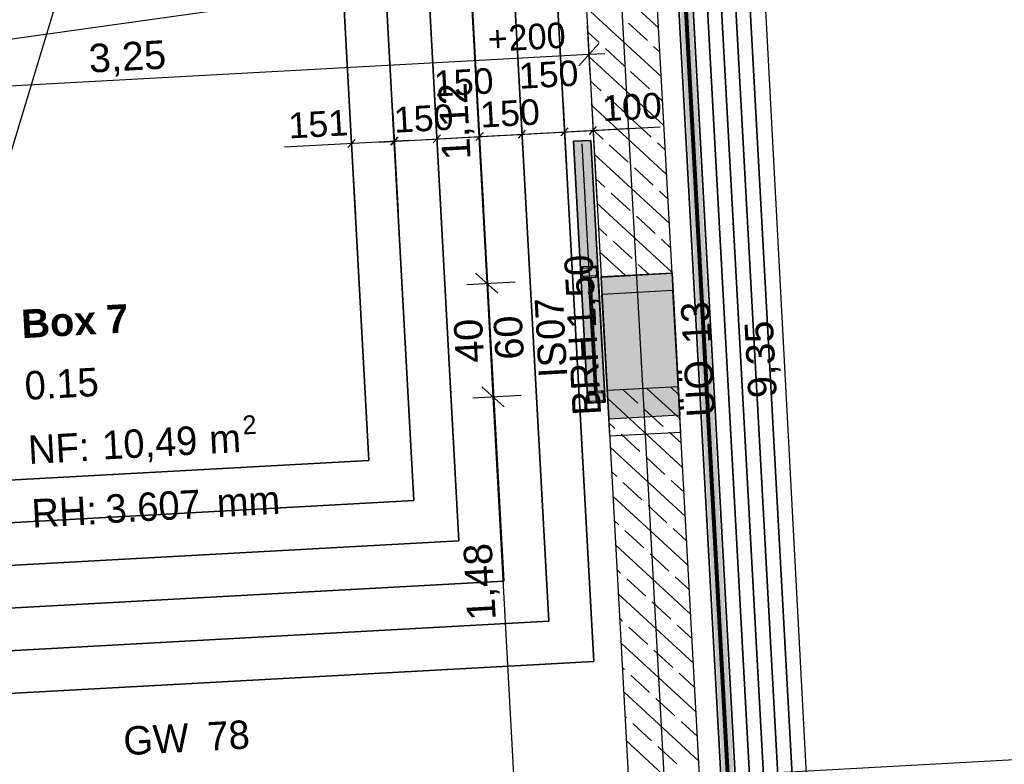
# Model space of a CAD drawing. Extents: x 199 to 1388, y 138 to 979.
# Tile 42 of 155: x 720 to 789, y 402 to 455. Entities that reach past the tile are written whole.
import ezdxf
from ezdxf.lldxf.tags import DXFTag

# ---------------------------------------------------------------- set-up
doc = ezdxf.new("R2010")
doc.units = 0
doc.layers.get('0').update_dxf_attribs({"lineweight": 25})
for name, color, linetype, lineweight, true_color in [('01AFU Allgemein Bemaßung-A07ET47HDI', 7, 'Continuous', 25, 0x848484), ('20 Bodenaufbau - Gefällelinien', 7, 'Continuous', 25, 0x848484), ('20 Fundament-A07ET47RDI', 7, 'Continuous', 25, 0x848484), ('20 Gitterwände - Beschriftung-A07ET47UDI', 7, 'Continuous', 25, 0x848484), ('20 Höhen Schwellen', 7, 'Continuous', 25, 0x848484), ('20 Innenwände-A07ET47KDI', 7, 'Continuous', 25, 0x848484), ('20 Platzbedarf Schieber', 7, 'Continuous', 25, 0x848484), ('20 Räume Innen', 7, 'Continuous', 25, 0x848484), ('20 Schieber', 7, 'Continuous', 25, 0x848484), ('A-0', 7, 'Continuous', 25, 0x848484), ('H_Ruecklauf', 5, 'STRICHLINIE2', 35, 0x0000ff), ('H_Vorlauf', 1, 'Continuous', 35, 0xff0000), ('UPO_Loop2', 140, 'Continuous', 30, 0x00bfff), ('Uponor_ZonenGrenze', 1, 'Continuous', 25, 0xff0000)]:
    doc.layers.add(name, color=color, linetype=linetype, lineweight=lineweight, true_color=true_color)
for name, color, linetype, lineweight in [('02 Raster Gebäude-A07ET47NDI', 7, 'Continuous', 25), ('H_Mass', 7, 'Continuous', 25), ('SC_Wanddurchbruch', 7, 'Continuous', 25)]:
    doc.layers.add(name, color=color, linetype=linetype, lineweight=lineweight)
doc.styles.get("Standard").update_dxf_attribs({"font": 'arial.ttf'})
tags = doc.linetypes.add('fein_strichliert', pattern=[4, 1, -2, 1]).pattern_tags.tags
tags[8:9] = [DXFTag(74, 4), DXFTag(75, 0), DXFTag(340, '0'), DXFTag(46, 0.0), DXFTag(50, 0.0), DXFTag(44, 0.0), DXFTag(45, 0.0)]
tags[6:7] = [DXFTag(74, 4), DXFTag(75, 0), DXFTag(340, '0'), DXFTag(46, 0.0), DXFTag(50, 0.0), DXFTag(44, 0.0), DXFTag(45, 0.0)]
tags[4:5] = [DXFTag(74, 4), DXFTag(75, 0), DXFTag(340, '0'), DXFTag(46, 0.0), DXFTag(50, 0.0), DXFTag(44, 0.0), DXFTag(45, 0.0)]
tags = doc.linetypes.add('Raster-A07ET47ODI', pattern=[0.2, 0.1, -0.05, 0, -0.05]).pattern_tags.tags
tags[10:11] = [DXFTag(74, 4), DXFTag(75, 0), DXFTag(340, '0'), DXFTag(46, 1.0), DXFTag(50, 0.0), DXFTag(44, 0.0), DXFTag(45, 0.0)]
tags[8:9] = [DXFTag(74, 4), DXFTag(75, 0), DXFTag(340, '0'), DXFTag(46, 1.0), DXFTag(50, 0.0), DXFTag(44, 0.0), DXFTag(45, 0.0)]
tags[6:7] = [DXFTag(74, 4), DXFTag(75, 0), DXFTag(340, '0'), DXFTag(46, 1.0), DXFTag(50, 0.0), DXFTag(44, 0.0), DXFTag(45, 0.0)]
tags[4:5] = [DXFTag(74, 4), DXFTag(75, 0), DXFTag(340, '0'), DXFTag(46, 1.0), DXFTag(50, 0.0), DXFTag(44, 0.0), DXFTag(45, 0.0)]
tags = doc.linetypes.add('Strichlinie eng-A07ET47GDI', pattern=[0.115, 0.075, -0.04]).pattern_tags.tags
tags[6:7] = [DXFTag(74, 4), DXFTag(75, 0), DXFTag(340, '0'), DXFTag(46, 1.0), DXFTag(50, 0.0), DXFTag(44, 0.0), DXFTag(45, 0.0)]
tags[4:5] = [DXFTag(74, 4), DXFTag(75, 0), DXFTag(340, '0'), DXFTag(46, 1.0), DXFTag(50, 0.0), DXFTag(44, 0.0), DXFTag(45, 0.0)]
tags = doc.linetypes.add('STRICHLINIE2', pattern=[9.525, 6.35, -3.175]).pattern_tags.tags
tags[6:7] = [DXFTag(74, 4), DXFTag(75, 0), DXFTag(340, '0'), DXFTag(46, 0.0), DXFTag(50, 0.0), DXFTag(44, 0.0), DXFTag(45, 0.0)]
tags[4:5] = [DXFTag(74, 4), DXFTag(75, 0), DXFTag(340, '0'), DXFTag(46, 0.0), DXFTag(50, 0.0), DXFTag(44, 0.0), DXFTag(45, 0.0)]
tags = doc.linetypes.add('Strichpunktx2', pattern=[2, 1, -0.5, 0, -0.5]).pattern_tags.tags
tags[10:11] = [DXFTag(74, 4), DXFTag(75, 0), DXFTag(340, '0'), DXFTag(46, 1.0), DXFTag(50, 0.0), DXFTag(44, 0.0), DXFTag(45, 0.0)]
tags[8:9] = [DXFTag(74, 4), DXFTag(75, 0), DXFTag(340, '0'), DXFTag(46, 1.0), DXFTag(50, 0.0), DXFTag(44, 0.0), DXFTag(45, 0.0)]
tags[6:7] = [DXFTag(74, 4), DXFTag(75, 0), DXFTag(340, '0'), DXFTag(46, 1.0), DXFTag(50, 0.0), DXFTag(44, 0.0), DXFTag(45, 0.0)]
tags[4:5] = [DXFTag(74, 4), DXFTag(75, 0), DXFTag(340, '0'), DXFTag(46, 1.0), DXFTag(50, 0.0), DXFTag(44, 0.0), DXFTag(45, 0.0)]
tags = doc.linetypes.add('Öffnungslinie Tür Fenster-A07ET47JDI', pattern=[0.115, 0.075, -0.04]).pattern_tags.tags
tags[6:7] = [DXFTag(74, 4), DXFTag(75, 0), DXFTag(340, '0'), DXFTag(46, 1.0), DXFTag(50, 0.0), DXFTag(44, 0.0), DXFTag(45, 0.0)]
tags[4:5] = [DXFTag(74, 4), DXFTag(75, 0), DXFTag(340, '0'), DXFTag(46, 1.0), DXFTag(50, 0.0), DXFTag(44, 0.0), DXFTag(45, 0.0)]

# ---------------------------------------------------------------- blocks, each defined once
blk = doc.blocks.new('Referenz-A07ET47ZDI', base_point=(226.995, 158.1))
at = {"layer": '01AFU Allgemein Bemaßung-A07ET47HDI'}
for p, q in [((769.022, 524.278), (778.892, 337.534)), ((751.822, 458.655), (753.047, 436.276)), ((760.12, 454.352), (760.306, 450.951)), ((759.521, 451.565), (760.937, 453.145)), ((760.229, 452.355), (695.329, 448.803)), ((761.352, 452.417), (760.229, 452.355)), ((753.837, 435.568), (752.257, 436.984)), ((751.643, 436.199), (755.044, 436.385)), ((753.047, 436.276), (753.485, 428.288)), ((754.274, 427.58), (752.695, 428.996)), ((752.08, 428.211), (755.482, 428.397)), ((753.485, 428.288), (755.102, 398.744))]:
    blk.add_line(p, q, dxfattribs=at)
at = {"layer": '02 Raster Gebäude-A07ET47NDI', "linetype": 'Raster-A07ET47ODI', "ltscale": 56.250004}
for p, q in [((735.15, 956.219), (772.215, 279.107)), ((670.061, 282.096), (817.241, 767.508)), ((1013.184, 414.973), (326.933, 377.408))]:
    blk.add_line(p, q, dxfattribs=at)
at = {"layer": '20 Bodenaufbau - Gefällelinien', "linetype": 'Öffnungslinie Tür Fenster-A07ET47JDI', "ltscale": 56.250004}
blk.add_line((759.86, 459.095), (687.281, 448.887), dxfattribs=at)
at = {"layer": '20 Fundament-A07ET47RDI', "linetype": 'Öffnungslinie Tür Fenster-A07ET47JDI', "ltscale": 56.250004}
blk.add_line((773.833, 341.006), (763.953, 521.512), dxfattribs=at)
at = {"layer": '20 Innenwände-A07ET47KDI'}
for p, q in [((758.372, 486.259), (761.084, 436.716)), ((766.076, 436.989), (763.364, 486.533)), ((765.132, 454.245), (759.858, 459.107)), ((765.32, 450.807), (760.046, 455.669)), ((764.343, 453.34), (763.02, 454.56)), ((760.952, 453.202), (760.14, 453.95)), ((762.716, 451.575), (761.393, 452.795)), ((765.226, 452.526), (764.784, 452.933)), ((765.508, 447.368), (760.234, 452.231)), ((764.481, 449.948), (763.157, 451.168)), ((761.089, 449.811), (760.328, 450.512)), ((762.854, 448.184), (761.53, 449.404)), ((765.414, 449.088), (764.922, 449.542)), ((765.696, 443.93), (760.423, 448.793)), ((764.618, 446.557), (763.295, 447.777)), ((761.227, 446.419), (760.517, 447.074)), ((762.991, 444.793), (761.668, 446.013)), ((765.602, 445.649), (765.059, 446.15)), ((765.884, 440.492), (760.611, 445.355)), ((764.755, 443.166), (763.432, 444.386)), ((761.364, 443.028), (760.705, 443.636)), ((763.129, 441.401), (761.805, 442.621)), ((765.79, 442.211), (765.197, 442.759)), ((766.073, 437.054), (760.799, 441.917)), ((764.893, 439.774), (763.57, 440.994)), ((761.502, 439.637), (760.893, 440.198)), ((763.266, 438.01), (761.943, 439.23)), ((765.979, 438.773), (765.334, 439.368)), ((762.797, 436.81), (760.987, 438.479)), ((764.468, 436.901), (763.707, 437.603)), ((766.076, 436.989), (761.084, 436.716)), ((766.513, 429.001), (766.076, 436.989)), ((761.126, 436.718), (761.081, 436.76)), ((761.521, 428.728), (761.084, 436.716)), ((766.143, 435.77), (761.15, 435.496)), ((761.697, 425.511), (761.15, 435.496)), ((766.69, 425.785), (766.143, 435.77)), ((766.513, 429.001), (761.521, 428.728)), ((761.521, 428.728), (764.663, 371.319)), ((763.678, 427.836), (762.644, 428.789)), ((766.637, 426.74), (764.315, 428.881)), ((766.543, 428.459), (765.986, 428.972)), ((769.656, 371.592), (766.513, 429.001)), ((766.825, 423.302), (761.552, 428.165)), ((765.443, 426.209), (764.119, 427.429)), ((762.051, 426.071), (761.646, 426.445)), ((766.69, 425.785), (761.697, 425.511)), ((766.731, 425.021), (765.884, 425.802)), ((763.816, 424.445), (762.493, 425.665)), ((767.014, 419.864), (761.74, 424.726)), ((765.58, 422.818), (764.257, 424.038)), ((762.189, 422.68), (761.834, 423.007)), ((763.953, 421.053), (762.63, 422.273)), ((766.92, 421.583), (766.021, 422.411)), ((767.202, 416.426), (761.928, 421.288)), ((765.718, 419.426), (764.394, 420.646)), ((762.326, 419.289), (762.022, 419.569)), ((764.091, 417.662), (762.768, 418.882)), ((767.108, 418.145), (766.159, 419.02)), ((767.39, 412.987), (762.116, 417.85)), ((765.855, 416.035), (764.532, 417.255)), ((762.464, 415.897), (762.21, 416.131)), ((764.228, 414.271), (762.905, 415.491)), ((767.296, 414.706), (766.296, 415.628)), ((767.578, 409.549), (762.305, 414.412)), ((765.993, 412.644), (764.669, 413.864)), ((762.601, 412.506), (762.399, 412.693)), ((764.366, 410.879), (763.042, 412.099)), ((767.484, 411.268), (766.434, 412.237)), ((767.766, 406.111), (762.493, 410.974)), ((766.13, 409.252), (764.807, 410.473)), ((762.739, 409.115), (762.587, 409.255)), ((764.503, 407.488), (763.18, 408.708)), ((767.672, 407.83), (766.571, 408.846)), ((767.955, 402.673), (762.681, 407.536)), ((766.268, 405.861), (764.944, 407.081)), ((762.876, 405.724), (762.775, 405.817)), ((764.641, 404.097), (763.317, 405.317)), ((767.861, 404.392), (766.709, 405.454)), ((768.143, 399.235), (762.869, 404.098)), ((766.405, 402.47), (765.082, 403.69))]:
    blk.add_line(p, q, dxfattribs=at)
at = {"layer": '20 Platzbedarf Schieber', "linetype": 'Strichlinie eng-A07ET47GDI', "ltscale": 56.250004}
for p, q in [((759.159, 446.258), (760.358, 446.323)), ((760.167, 427.849), (759.159, 446.258)), ((760.358, 446.323), (761.365, 427.915)), ((761.365, 427.915), (760.167, 427.849))]:
    blk.add_line(p, q, dxfattribs=at)
at = {"layer": '20 Platzbedarf Schieber'}
for points in [[(760.167, 446.258), (759.159, 446.258), (760.167, 446.313)], [(760.167, 427.849), (760.167, 446.258), (759.159, 446.258)], [(760.358, 446.313), (760.167, 446.313), (760.358, 446.323)], [(760.358, 427.859), (760.167, 427.859), (760.167, 446.313)], [(760.358, 427.859), (760.358, 446.313), (760.167, 446.313)], [(761.365, 427.915), (760.358, 427.915), (760.358, 446.323)], [(760.167, 427.849), (760.358, 427.859), (760.167, 427.859)], [(760.358, 427.859), (761.365, 427.915), (760.358, 427.915)]]:
    blk.add_solid(points, dxfattribs=at)
at = {"layer": '20 Schieber', "linetype": 'Strichpunktx2', "ltscale": 56.250004}
for p, q in [((760.766, 427.882), (759.77, 446.084)), ((760.744, 428.281), (760.269, 436.968))]:
    blk.add_line(p, q, dxfattribs=at)
at = {"layer": '20 Schieber'}
for p, q in [((759.842, 437.446), (760.641, 437.489)), ((760.667, 437.489), (760.641, 437.489)), ((760.693, 437.485), (760.667, 437.489)), ((760.718, 437.478), (760.693, 437.485)), ((760.742, 437.468), (760.718, 437.478)), ((759.648, 437.335), (760.846, 437.401)), ((760.167, 427.849), (759.648, 437.335)), ((759.657, 437.287), (759.653, 437.261)), ((759.653, 437.261), (759.653, 437.235)), ((759.675, 436.836), (759.653, 437.235)), ((759.664, 437.312), (759.657, 437.287)), ((759.674, 437.336), (759.664, 437.312)), ((759.688, 437.359), (759.674, 437.336)), ((759.675, 436.836), (759.678, 436.81)), ((759.678, 436.81), (759.685, 436.784)), ((759.704, 437.379), (759.688, 437.359)), ((759.723, 437.398), (759.704, 437.379)), ((759.744, 437.413), (759.723, 437.398)), ((759.766, 437.426), (759.744, 437.413)), ((759.755, 437.266), (759.753, 437.254)), ((759.753, 437.254), (759.753, 437.24)), ((759.775, 436.841), (759.753, 437.24)), ((759.759, 437.279), (759.755, 437.266)), ((759.764, 437.291), (759.759, 437.279)), ((759.77, 437.302), (759.764, 437.291)), ((759.791, 437.436), (759.766, 437.426)), ((759.778, 437.313), (759.77, 437.302)), ((759.775, 436.841), (759.776, 436.828)), ((759.776, 436.828), (759.78, 436.815)), ((759.788, 437.322), (759.778, 437.313)), ((759.78, 436.815), (759.785, 436.803)), ((759.785, 436.803), (759.791, 436.792)), ((759.798, 437.33), (759.788, 437.322)), ((759.816, 437.442), (759.791, 437.436)), ((759.791, 436.792), (759.799, 436.781)), ((759.81, 437.336), (759.798, 437.33)), ((759.822, 437.341), (759.81, 437.336)), ((759.842, 437.446), (759.816, 437.442)), ((759.834, 437.344), (759.822, 437.341)), ((759.847, 437.346), (759.834, 437.344)), ((759.847, 437.346), (760.646, 437.389)), ((760.679, 436.79), (759.88, 436.747)), ((760.659, 437.389), (760.646, 437.389)), ((760.672, 437.388), (760.659, 437.389)), ((760.685, 437.384), (760.672, 437.388)), ((760.679, 436.79), (760.692, 436.792)), ((760.697, 437.379), (760.685, 437.384)), ((760.692, 436.792), (760.705, 436.795)), ((760.708, 437.372), (760.697, 437.379)), ((760.705, 436.795), (760.717, 436.8)), ((760.718, 437.364), (760.708, 437.372)), ((760.717, 436.8), (760.728, 436.807)), ((760.728, 437.355), (760.718, 437.364)), ((760.735, 437.344), (760.728, 437.355)), ((760.728, 436.807), (760.739, 436.814)), ((760.742, 437.333), (760.735, 437.344)), ((760.739, 436.814), (760.748, 436.824)), ((760.765, 437.455), (760.742, 437.468)), ((760.747, 437.321), (760.742, 437.333)), ((760.75, 437.308), (760.747, 437.321)), ((760.748, 436.824), (760.756, 436.834)), ((760.752, 437.295), (760.75, 437.308)), ((760.752, 437.295), (760.773, 436.896)), ((760.756, 436.834), (760.763, 436.845)), ((760.763, 436.845), (760.768, 436.857)), ((760.785, 437.439), (760.765, 437.455)), ((760.768, 436.857), (760.771, 436.87)), ((760.771, 436.87), (760.773, 436.883)), ((760.773, 436.883), (760.773, 436.896)), ((760.803, 437.42), (760.785, 437.439)), ((760.819, 437.399), (760.803, 437.42)), ((760.832, 437.376), (760.819, 437.399)), ((760.842, 437.352), (760.832, 437.376)), ((760.839, 436.777), (760.852, 436.8)), ((760.848, 437.327), (760.842, 437.352)), ((761.365, 427.915), (760.846, 437.401)), ((760.851, 437.301), (760.848, 437.327)), ((760.851, 437.301), (760.873, 436.901)), ((760.852, 436.8), (760.862, 436.824)), ((760.862, 436.824), (760.869, 436.849)), ((760.869, 436.849), (760.873, 436.875)), ((760.873, 436.875), (760.873, 436.901)), ((759.685, 436.784), (759.694, 436.76)), ((759.694, 436.76), (759.707, 436.737)), ((759.707, 436.737), (759.723, 436.716)), ((759.723, 436.716), (759.741, 436.698)), ((759.741, 436.698), (759.762, 436.681)), ((759.762, 436.681), (759.784, 436.668)), ((759.784, 436.668), (759.808, 436.658)), ((759.799, 436.781), (759.808, 436.772)), ((759.808, 436.772), (759.818, 436.764)), ((759.808, 436.658), (759.834, 436.651)), ((759.818, 436.764), (759.83, 436.757)), ((759.83, 436.757), (759.842, 436.752)), ((759.834, 436.651), (759.86, 436.647)), ((759.842, 436.752), (759.854, 436.749)), ((759.854, 436.749), (759.867, 436.747)), ((759.86, 436.647), (759.886, 436.647)), ((759.867, 436.747), (759.88, 436.747)), ((760.684, 436.691), (759.886, 436.647)), ((760.684, 436.691), (760.71, 436.694)), ((760.71, 436.694), (760.736, 436.7)), ((760.736, 436.7), (760.76, 436.71)), ((760.76, 436.71), (760.783, 436.723)), ((760.783, 436.723), (760.804, 436.738)), ((760.804, 436.738), (760.822, 436.757)), ((760.822, 436.757), (760.839, 436.777)), ((760.138, 428.5), (760.134, 428.474)), ((760.145, 428.525), (760.138, 428.5)), ((760.155, 428.549), (760.145, 428.525)), ((760.169, 428.572), (760.155, 428.549)), ((760.185, 428.593), (760.169, 428.572)), ((760.204, 428.611), (760.185, 428.593)), ((760.225, 428.627), (760.204, 428.611)), ((760.247, 428.639), (760.225, 428.627)), ((760.236, 428.48), (760.234, 428.467)), ((760.24, 428.492), (760.236, 428.48)), ((760.245, 428.504), (760.24, 428.492)), ((760.251, 428.516), (760.245, 428.504)), ((760.272, 428.649), (760.247, 428.639)), ((760.259, 428.526), (760.251, 428.516)), ((760.269, 428.535), (760.259, 428.526)), ((760.279, 428.543), (760.269, 428.535)), ((760.297, 428.656), (760.272, 428.649)), ((760.291, 428.549), (760.279, 428.543)), ((760.303, 428.554), (760.291, 428.549)), ((760.323, 428.659), (760.297, 428.656)), ((760.315, 428.557), (760.303, 428.554)), ((760.328, 428.559), (760.315, 428.557)), ((760.323, 428.659), (761.122, 428.703)), ((760.328, 428.559), (761.127, 428.603)), ((761.148, 428.702), (761.122, 428.703)), ((761.14, 428.603), (761.127, 428.603)), ((761.153, 428.601), (761.14, 428.603)), ((761.174, 428.699), (761.148, 428.702)), ((761.166, 428.597), (761.153, 428.601)), ((761.178, 428.592), (761.166, 428.597)), ((761.199, 428.691), (761.174, 428.699)), ((761.189, 428.585), (761.178, 428.592)), ((761.199, 428.577), (761.189, 428.585)), ((761.223, 428.681), (761.199, 428.691)), ((761.209, 428.568), (761.199, 428.577)), ((761.216, 428.557), (761.209, 428.568)), ((761.223, 428.546), (761.216, 428.557)), ((761.246, 428.668), (761.223, 428.681)), ((761.228, 428.534), (761.223, 428.546)), ((761.231, 428.521), (761.228, 428.534)), ((761.233, 428.508), (761.231, 428.521)), ((761.233, 428.508), (761.254, 428.109)), ((761.266, 428.652), (761.246, 428.668)), ((761.284, 428.633), (761.266, 428.652)), ((761.3, 428.612), (761.284, 428.633)), ((761.313, 428.589), (761.3, 428.612)), ((761.323, 428.565), (761.313, 428.589)), ((761.329, 428.54), (761.323, 428.565)), ((761.332, 428.514), (761.329, 428.54)), ((761.332, 428.514), (761.354, 428.114)), ((760.134, 428.474), (760.134, 428.448)), ((760.156, 428.049), (760.134, 428.448)), ((760.156, 428.049), (760.159, 428.023)), ((760.159, 428.023), (760.166, 427.997)), ((760.166, 427.997), (760.175, 427.973)), ((761.365, 427.915), (760.167, 427.849)), ((760.175, 427.973), (760.188, 427.95)), ((760.188, 427.95), (760.204, 427.929)), ((760.204, 427.929), (760.222, 427.911)), ((760.222, 427.911), (760.243, 427.895)), ((760.234, 428.467), (760.234, 428.454)), ((760.256, 428.054), (760.234, 428.454)), ((760.243, 427.895), (760.265, 427.881)), ((760.256, 428.054), (760.257, 428.041)), ((760.257, 428.041), (760.261, 428.029)), ((760.261, 428.029), (760.266, 428.016)), ((760.265, 427.881), (760.289, 427.871)), ((760.266, 428.016), (760.272, 428.005)), ((760.272, 428.005), (760.28, 427.995)), ((760.28, 427.995), (760.289, 427.985)), ((760.289, 427.985), (760.299, 427.977)), ((760.289, 427.871), (760.315, 427.864)), ((760.299, 427.977), (760.311, 427.97)), ((760.311, 427.97), (760.323, 427.965)), ((760.315, 427.864), (760.341, 427.86)), ((760.323, 427.965), (760.335, 427.962)), ((760.335, 427.962), (760.348, 427.96)), ((760.341, 427.86), (760.367, 427.86)), ((760.348, 427.96), (760.361, 427.96)), ((761.16, 428.004), (760.361, 427.96)), ((761.165, 427.904), (760.367, 427.86)), ((761.16, 428.004), (761.173, 428.005)), ((761.165, 427.904), (761.191, 427.907)), ((761.173, 428.005), (761.186, 428.008)), ((761.186, 428.008), (761.198, 428.013)), ((761.191, 427.907), (761.217, 427.913)), ((761.198, 428.013), (761.209, 428.02)), ((761.209, 428.02), (761.22, 428.028)), ((761.217, 427.913), (761.241, 427.923)), ((761.22, 428.028), (761.229, 428.037)), ((761.229, 428.037), (761.237, 428.047)), ((761.237, 428.047), (761.244, 428.058)), ((761.241, 427.923), (761.264, 427.936)), ((761.244, 428.058), (761.249, 428.07)), ((761.249, 428.07), (761.252, 428.083)), ((761.252, 428.083), (761.254, 428.096)), ((761.254, 428.096), (761.254, 428.109)), ((761.264, 427.936), (761.285, 427.952)), ((761.285, 427.952), (761.303, 427.97)), ((761.303, 427.97), (761.32, 427.991)), ((761.32, 427.991), (761.333, 428.013)), ((761.333, 428.013), (761.343, 428.037)), ((761.343, 428.037), (761.35, 428.062)), ((761.35, 428.062), (761.354, 428.088)), ((761.354, 428.088), (761.354, 428.114))]:
    blk.add_line(p, q, dxfattribs=at)
at = {"layer": '20 Schieber', "linetype": 'ByBlock', "ltscale": 56.250004}
for p, q in [((759.675, 436.836), (759.675, 436.836)), ((759.775, 436.841), (759.775, 436.841)), ((760.156, 428.049), (760.156, 428.049)), ((760.256, 428.054), (760.256, 428.054))]:
    blk.add_line(p, q, dxfattribs=at)
at = {"layer": '20 Schieber', "linetype": 'Strichlinie eng-A07ET47GDI', "ltscale": 56.250004}
for p, q in [((760.385, 436.674), (760.185, 436.663)), ((760.185, 436.663), (760.622, 428.675)), ((760.822, 428.686), (760.385, 436.674)), ((760.622, 428.675), (760.822, 428.686))]:
    blk.add_line(p, q, dxfattribs=at)
at = {"layer": 'A-0', "linetype": 'Continuous', "ltscale": 312.5}
for p, q in [((758.372, 486.259), (761.084, 436.716)), ((766.076, 436.989), (763.364, 486.533)), ((760.358, 446.323), (759.159, 446.258)), ((759.159, 446.258), (760.167, 427.849)), ((761.365, 427.915), (760.358, 446.323)), ((761.084, 436.716), (766.076, 436.989)), ((766.513, 429.001), (761.521, 428.728)), ((761.521, 428.728), (764.663, 371.319)), ((769.656, 371.592), (766.513, 429.001)), ((760.167, 427.849), (761.365, 427.915))]:
    blk.add_line(p, q, dxfattribs=at)
at = {"layer": '01AFU Allgemein Bemaßung-A07ET47HDI', "linetype": 'ByBlock', "ltscale": 40.625, "char_height": 2, "attachment_point": 1}
for s, insert, rotation in [('{\\fArial;3,25}', (725.016, 453.082), 3.1332), ('{\\fArial;1,12}', (749.922, 444.89), 93.1332), ('{\\fArial;40}', (750.885, 430.617), 93.1332), ('{\\fArial;60}', (753.679, 430.842), 93.1332), ('{\\fArial;9,35}', (771.449, 428.148), 93.02557), ('{\\fArial;1,48}', (751.693, 412.503), 93.1332)]:
    blk.add_mtext(s, dxfattribs=dict(at, insert=insert, rotation=rotation))
at = {"layer": '20 Gitterwände - Beschriftung-A07ET47UDI', "char_height": 2, "attachment_point": 1, "rotation": 3.1332}
for s, insert in [('{\\fCentury Gothic;GW}', (727.45, 405.076)), ('{\\fCentury Gothic;78}', (733.355, 405.399))]:
    blk.add_mtext(s, dxfattribs=dict(at, insert=insert))
at = {"layer": '20 Höhen Schwellen', "char_height": 1.8, "attachment_point": 1, "rotation": 3.1332}
for s, insert in [('{\\fCentury Gothic;+}', (753.075, 454.341)), ('{\\fCentury Gothic;200}', (754.532, 454.421))]:
    blk.add_mtext(s, dxfattribs=dict(at, insert=insert))
at = {"layer": '20 Innenwände-A07ET47KDI', "linetype": 'Continuous', "ltscale": 56.250004, "char_height": 2, "attachment_point": 1, "rotation": 93.1332}
for s, insert in [('{\\fCentury Gothic;1,50}', (758.765, 433.024)), ('{\\fCentury Gothic;07}', (756.573, 432.237)), ('{\\fCentury Gothic;13}', (766.845, 431.966)), ('{\\fCentury Gothic;IS}', (756.718, 429.583)), ('{\\fCentury Gothic;BRH}', (759.099, 426.926)), ('{\\fCentury Gothic;ÜÖ}', (767.127, 426.813))]:
    blk.add_mtext(s, dxfattribs=dict(at, insert=insert))
at = {"layer": '20 Räume Innen', "linetype": 'Continuous', "ltscale": 40.625, "attachment_point": 1, "rotation": 3.1332}
for s, insert, char_height in [('{\\fArial|b1|i0;7}', (726.243, 434.733), 2), ('{\\fArial|b1|i0;Box}', (720.271, 434.406), 2), ('{\\fCentury Gothic;0.15}', (720.509, 430.069), 2), ('{\\fCentury Gothic;2}', (735.846, 426.956), 1.32), ('{\\fCentury Gothic;NF:}', (720.756, 425.558), 2), ('{\\fCentury Gothic;10,49}', (725.962, 425.874), 2), ('{\\fCentury Gothic;m}', (733.48, 426.285), 2), ('{\\fCentury Gothic;3.607}', (726.197, 421.397), 2), ('{\\fCentury Gothic;mm}', (734.014, 421.825), 2), ('{\\fCentury Gothic;RH:}', (721.001, 421.079), 2)]:
    blk.add_mtext(s, dxfattribs=dict(at, insert=insert, char_height=char_height))
blk = doc.blocks.new('Maß-A07ET4AFDI', base_point=(757.473, 441.925))
at = {"color": 0, "linetype": 'ByBlock', "lineweight": -2, "ltscale": 0.25}
for p, q in [((758.423, 448.915), (758.806, 441.925)), ((760.411, 449.023), (760.794, 442.034)), ((757.473, 446.86), (765.238, 447.285)), ((758.282, 446.638), (758.783, 447.197)), ((760.27, 446.747), (760.771, 447.306))]:
    blk.add_line(p, q, dxfattribs=at)
at = {"color": 0, "linetype": 'ByBlock', "lineweight": -2, "ltscale": 0.25, "insert": (761.115, 449.463), "char_height": 1.8, "attachment_point": 1, "rotation": 3.1332}
blk.add_mtext('{\\fArial;100}', dxfattribs=at)
blk = doc.blocks.new('Maß-A07ET4AHDI', base_point=(754.476, 441.761))
at = {"color": 0, "linetype": 'ByBlock', "lineweight": -2, "ltscale": 0.25}
for p, q in [((755.426, 448.751), (755.808, 441.761)), ((758.423, 448.915), (758.806, 441.925)), ((754.476, 446.696), (763.251, 447.176)), ((758.282, 446.638), (758.783, 447.197)), ((755.285, 446.474), (755.785, 447.033))]:
    blk.add_line(p, q, dxfattribs=at)
at = {"color": 0, "linetype": 'ByBlock', "lineweight": -2, "ltscale": 0.25, "insert": (755.255, 451.746), "char_height": 1.8, "attachment_point": 1, "rotation": 3.1332}
blk.add_mtext('{\\fArial;150}', dxfattribs=at)
blk = doc.blocks.new('Maß-A07ET4AJDI', base_point=(751.479, 441.597))
at = {"color": 0, "linetype": 'ByBlock', "lineweight": -2, "ltscale": 0.25}
for p, q in [((752.429, 448.586), (752.812, 441.597)), ((755.426, 448.751), (755.808, 441.761)), ((751.479, 446.531), (760.253, 447.012)), ((752.288, 446.31), (752.789, 446.869)), ((755.285, 446.474), (755.785, 447.033))]:
    blk.add_line(p, q, dxfattribs=at)
at = {"color": 0, "linetype": 'ByBlock', "lineweight": -2, "ltscale": 0.25, "insert": (752.539, 449.016), "char_height": 1.8, "attachment_point": 1, "rotation": 3.1332}
blk.add_mtext('{\\fArial;150}', dxfattribs=at)
blk = doc.blocks.new('Maß-A07ET4ALDI', base_point=(748.483, 441.433))
at = {"color": 0, "linetype": 'ByBlock', "lineweight": -2, "ltscale": 0.25}
for p, q in [((752.429, 448.586), (752.812, 441.597)), ((749.433, 448.422), (749.816, 441.433)), ((748.483, 446.367), (757.257, 446.848)), ((749.292, 446.146), (749.793, 446.705)), ((752.288, 446.31), (752.789, 446.869))]:
    blk.add_line(p, q, dxfattribs=at)
at = {"color": 0, "linetype": 'ByBlock', "lineweight": -2, "ltscale": 0.25, "insert": (749.285, 451.203), "char_height": 1.8, "attachment_point": 1, "rotation": 3.1332}
blk.add_mtext('{\\fArial;150}', dxfattribs=at)
blk = doc.blocks.new('Maß-A07ET4ANDI', base_point=(745.49, 441.269))
at = {"color": 0, "linetype": 'ByBlock', "lineweight": -2, "ltscale": 0.25}
for p, q in [((746.44, 448.259), (746.822, 441.269)), ((749.433, 448.422), (749.816, 441.433)), ((745.49, 446.204), (754.261, 446.684)), ((746.299, 445.982), (746.799, 446.541)), ((749.292, 446.146), (749.793, 446.705))]:
    blk.add_line(p, q, dxfattribs=at)
at = {"color": 0, "linetype": 'ByBlock', "lineweight": -2, "ltscale": 0.25, "insert": (746.467, 448.656), "char_height": 1.8, "attachment_point": 1, "rotation": 3.1332}
blk.add_mtext('{\\fArial;150}', dxfattribs=at)
blk = doc.blocks.new('Maß-A07ET4APDI', base_point=(738.824, 441.104))
at = {"color": 0, "linetype": 'ByBlock', "lineweight": -2, "ltscale": 0.25}
for p, q in [((743.432, 448.094), (743.815, 441.104)), ((746.44, 448.259), (746.822, 441.269)), ((746.799, 446.541), (746.299, 445.982)), ((747.608, 446.32), (738.824, 445.839)), ((743.792, 446.376), (743.292, 445.818))]:
    blk.add_line(p, q, dxfattribs=at)
at = {"color": 0, "linetype": 'ByBlock', "lineweight": -2, "ltscale": 0.25, "insert": (739.059, 448.255), "char_height": 1.8, "attachment_point": 1, "rotation": 3.1332}
blk.add_mtext('{\\fArial;151}', dxfattribs=at)
blk = doc.blocks.new('Polylinie-A07ET4CTDI', base_point=(763.459, 342.858))
at = {"color": 0, "linetype": 'ByBlock', "lineweight": -2, "ltscale": 0.25}
for points in [[(772.779, 343.821), (764.276, 513.781), (763.475, 513.781)], [(773.58, 343.821), (772.779, 343.821), (764.276, 513.781)]]:
    blk.add_solid(points, dxfattribs=at)

msp = doc.modelspace()

# ---------------------------------------------------------------- linework, layer by layer
at = {"layer": 'H_Ruecklauf', "ltscale": 0.35}
for p, q in [((747.933, 420.997), (741.329, 541.466)), ((754.252, 415.319), (747.856, 532.02)), ((760.574, 409.674), (753.962, 530.225)), ((773.024, 337.501), (762.873, 522.955)), ((774.935, 339.185), (764.979, 521.067)), ((776.806, 341.592), (767.085, 519.179)), ((608.137, 413.338), (747.933, 420.997)), ((608.465, 407.347), (754.252, 415.319)), ((654.479, 403.854), (760.574, 409.674))]:
    msp.add_line(p, q, dxfattribs=at)
at = {"layer": 'H_Vorlauf'}
for p, q in [((744.761, 423.813), (738.504, 538.23)), ((751.091, 418.15), (744.846, 532.106)), ((757.412, 412.504), (751.009, 529.313)), ((607.724, 416.32), (744.761, 423.813)), ((608.301, 410.342), (751.091, 418.15)), ((655.065, 406.89), (757.412, 412.504))]:
    msp.add_line(p, q, dxfattribs=at)
at = {"layer": 'H_Vorlauf', "ltscale": 0.35}
for p, q in [((774.023, 337.556), (763.926, 522.011)), ((775.871, 340.388), (766.032, 520.123)), ((777.742, 342.795), (768.139, 518.236))]:
    msp.add_line(p, q, dxfattribs=at)
at = {"layer": 'SC_Wanddurchbruch', "color": 30, "true_color": 0xff6600}
for p, q in [((761.085, 436.713), (766.077, 436.986)), ((766.624, 427.001), (761.631, 426.728))]:
    msp.add_line(p, q, dxfattribs=at)
at = {"layer": 'SC_Wanddurchbruch', "color": 30, "linetype": 'fein_strichliert', "ltscale": 0.25, "true_color": 0xff6600}
for p, q in [((766.077, 436.986), (766.624, 427.001)), ((761.085, 436.713), (761.631, 426.728))]:
    msp.add_line(p, q, dxfattribs=at)
at = {"layer": 'SC_Wanddurchbruch', "color": 7, "true_color": 0xffffff}
for points in [[(766.092, 436.713), (761.085, 436.713), (766.077, 436.986)], [(761.616, 427.001), (766.092, 436.713), (761.085, 436.713)], [(766.624, 427.001), (761.616, 427.001), (766.092, 436.713)], [(761.631, 426.728), (766.624, 427.001), (761.616, 427.001)]]:
    msp.add_solid(points, dxfattribs=at)
at = {"layer": 'UPO_Loop2', "color": 40, "lineweight": 80, "ltscale": 0.8, "true_color": 0xf8d731}
msp.add_line((773.206, 343.339), (763.868, 513.925), dxfattribs=at)

# ---------------------------------------------------------------- block references
at = {"layer": 'H_Mass', "ltscale": 0.25}
for name, p in [('Maß-A07ET4ALDI', (748.483, 441.433)), ('Maß-A07ET4AHDI', (754.476, 441.761)), ('Maß-A07ET4AJDI', (751.479, 441.597)), ('Maß-A07ET4AFDI', (757.473, 441.925)), ('Maß-A07ET4ANDI', (745.49, 441.269)), ('Maß-A07ET4APDI', (738.824, 441.104))]:
    msp.add_blockref(name, p, dxfattribs=at)
at = {"layer": 'UPO_Loop2', "color": 219, "lineweight": 80, "ltscale": 4000.00006, "true_color": 0x642165}
msp.add_blockref('Referenz-A07ET47ZDI', (226.995, 158.1), dxfattribs=at)
at = {"layer": 'Uponor_ZonenGrenze', "ltscale": 0.25}
msp.add_blockref('Polylinie-A07ET4CTDI', (763.459, 342.858), dxfattribs=at)

doc.saveas('drawing.dxf')
